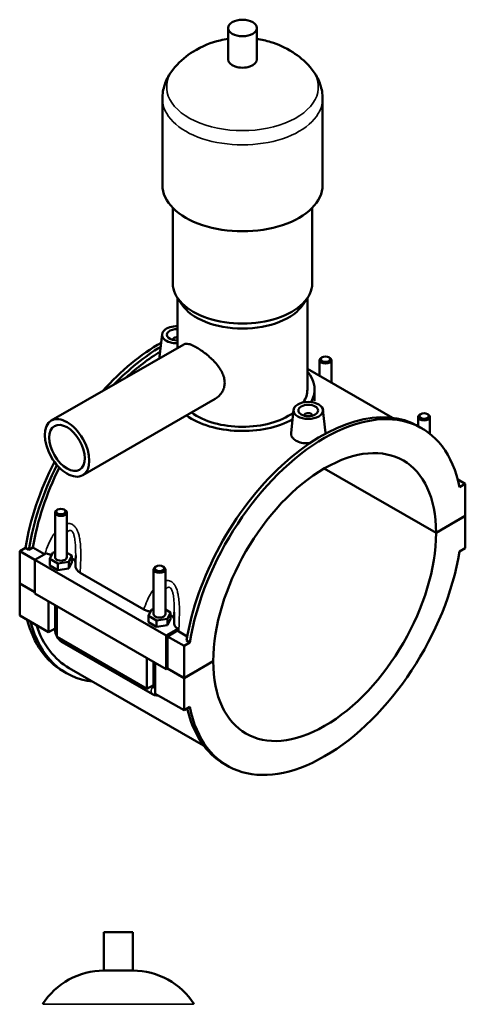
# Model space of a CAD drawing. Header units: millimetres. Extents: x 0 to 965, y -206 to 1211.
# Tile 9 of 9: x 738 to 965, y 608 to 1108. Entities that reach past the tile are written whole.
import ezdxf

# ---------------------------------------------------------------- set-up
doc = ezdxf.new("R2010")
doc.units = ezdxf.units.MM
doc.layers.add('Visible (ISO)', color=7, linetype='Continuous', lineweight=50)
doc.layers.add('Visible Narrow (ISO)', color=7, linetype='Continuous', lineweight=35)

msp = doc.modelspace()

# ---------------------------------------------------------------- linework, layer by layer
at = {"layer": 'Visible (ISO)'}
for p, q in [((844.167, 1087.701), (844.167, 1103.66)), ((858.807, 1087.701), (858.807, 1103.66)), ((810.821, 1023.867), (810.821, 1067.753)), ((892.154, 1023.867), (892.154, 1067.753)), ((816.107, 973.997), (816.107, 1012.321)), ((886.867, 973.997), (886.867, 1012.321)), ((820.658, 963.326), (818.374, 966.821)), ((818.547, 941.28), (818.547, 966.556)), ((882.317, 963.326), (884.601, 966.821)), ((884.427, 920.137), (884.427, 966.556)), ((810.626, 948.19), (809.388, 936.646)), ((816.112, 945.472), (816.112, 945.285)), ((754.407, 904.344), (821.622, 943.05)), ((890.631, 927.013), (890.631, 935.026)), ((891.927, 936.49), (891.501, 936.242)), ((895.335, 936.49), (895.76, 936.242)), ((896.631, 923.558), (896.631, 935.026)), ((884.427, 930.585), (927.577, 905.737)), ((888.087, 914.353), (888.087, 920.137)), ((770.376, 876.613), (837.591, 915.32)), ((877.377, 909.751), (876.139, 898.207)), ((882.863, 906.846), (882.863, 907.032)), ((886.863, 906.846), (886.863, 907.032)), ((892.349, 909.751), (893.591, 898.167)), ((940.694, 906.196), (940.694, 901.506)), ((941.991, 907.66), (941.565, 907.413)), ((945.398, 907.66), (945.824, 907.413)), ((946.694, 906.196), (946.694, 897.615)), ((942.551, 900.438), (940.882, 901.399)), ((949.775, 847.285), (892.953, 880.007)), ((893.023, 880.048), (949.775, 847.366)), ((960.775, 874.444), (964.624, 872.228)), ((964.624, 872.228), (961.68, 870.532)), ((964.624, 855.918), (964.624, 872.228)), ((756.281, 857.658), (756.281, 834.944)), ((757.577, 859.122), (757.151, 858.875)), ((760.984, 859.122), (761.41, 858.875)), ((762.281, 857.658), (762.281, 834.944)), ((949.775, 847.366), (964.624, 855.918)), ((964.624, 855.836), (949.775, 847.285)), ((964.553, 855.877), (964.624, 855.836)), ((964.624, 839.526), (964.624, 855.836)), ((745.044, 839.956), (742.963, 838.758)), ((751.009, 836.521), (745.044, 839.956)), ((738.35, 838.023), (741.295, 839.719)), ((738.35, 838.023), (745.987, 833.625)), ((738.35, 821.713), (738.35, 838.023)), ((742.963, 838.758), (741.295, 839.719)), ((751.897, 837.032), (745.987, 833.629)), ((753.704, 834.084), (755.198, 837.295)), ((755.198, 837.295), (756.281, 837.462)), ((762.281, 837.289), (764.857, 835.805)), ((764.857, 835.805), (763.363, 832.593)), ((764.857, 832.535), (764.857, 835.805)), ((961.68, 837.83), (964.624, 839.526)), ((745.987, 833.629), (812.738, 795.189)), ((745.987, 833.629), (745.987, 816.501)), ((753.704, 830.814), (753.704, 834.084)), ((757.786, 831.733), (753.704, 834.084)), ((753.704, 830.814), (757.786, 828.463)), ((763.363, 832.593), (757.786, 831.733)), ((757.786, 828.463), (757.786, 831.733)), ((763.363, 829.323), (763.363, 832.593)), ((763.363, 829.323), (764.857, 832.535)), ((807.64, 830.293), (807.214, 830.046)), ((811.047, 830.293), (811.473, 830.046)), ((757.786, 828.463), (763.363, 829.323)), ((769.074, 827.114), (801.424, 808.484)), ((806.344, 806.115), (806.344, 828.829)), ((812.344, 806.115), (812.344, 828.829)), ((738.35, 821.713), (745.987, 817.315)), ((738.35, 821.631), (738.421, 821.672)), ((738.35, 805.321), (738.35, 821.631)), ((745.987, 817.234), (738.35, 821.631)), ((745.987, 816.501), (812.738, 778.062)), ((752.917, 796.933), (752.917, 812.51)), ((756.281, 810.573), (756.281, 798.155)), ((757.159, 810.067), (757.159, 794.49)), ((738.35, 805.321), (752.917, 796.933)), ((803.767, 805.254), (805.261, 808.466)), ((803.767, 801.984), (803.767, 805.254)), ((807.85, 802.903), (803.767, 805.254)), ((805.261, 808.466), (806.344, 808.633)), ((812.344, 808.459), (814.921, 806.975)), ((814.921, 806.975), (813.426, 803.764)), ((814.921, 803.705), (814.921, 806.975)), ((803.767, 801.984), (807.85, 799.633)), ((813.426, 803.764), (807.85, 802.903)), ((807.85, 799.633), (807.85, 802.903)), ((807.85, 799.633), (813.426, 800.494)), ((813.426, 800.494), (813.426, 803.764)), ((813.426, 800.494), (814.921, 803.705)), ((756.281, 798.87), (752.917, 796.933)), ((812.738, 795.189), (818.648, 798.593)), ((812.738, 778.062), (812.738, 795.189)), ((818.503, 797.692), (813.445, 794.779)), ((823.438, 794.812), (819.084, 797.319)), ((757.159, 794.49), (802.98, 768.104)), ((759.905, 791.881), (805.725, 765.494)), ((813.445, 794.779), (821.789, 789.974)), ((813.445, 794.779), (813.445, 778.469)), ((824.733, 791.67), (821.789, 789.974)), ((821.789, 789.974), (821.789, 773.664)), ((824.733, 791.67), (823.064, 792.63)), ((802.98, 768.104), (802.98, 783.681)), ((806.344, 769.325), (806.344, 781.744)), ((807.222, 781.238), (807.222, 765.66)), ((821.789, 773.664), (836.638, 782.215)), ((836.638, 782.133), (821.789, 773.582)), ((836.567, 782.174), (836.638, 782.133)), ((762.093, 776.15), (760.424, 777.111)), ((763.53, 778.646), (831.763, 739.353)), ((813.445, 778.469), (812.738, 778.062)), ((821.789, 773.582), (813.374, 778.428)), ((813.445, 778.469), (821.789, 773.664)), ((806.344, 770.041), (802.98, 768.104)), ((821.789, 773.582), (821.789, 757.272)), ((807.222, 765.66), (821.789, 757.272)), ((821.789, 757.272), (824.733, 758.968)), ((843.862, 729.062), (842.194, 730.023)), ((795.784, 644.597), (781.144, 644.597)), ((781.144, 625.077), (781.144, 644.597)), ((795.784, 625.077), (795.784, 644.597)), ((795.784, 625.077), (781.144, 625.077))]:
    msp.add_line(p, q, dxfattribs=at)
for centre, start, end in [((781.144, 588.031), 90, 147.38758), ((795.784, 588.031), 32.61242, 90)]:
    msp.add_arc(centre, 37.046, start, end, dxfattribs=at)
for centre, major_axis, ratio in [((851.487, 1103.66), (7.32, 0), 0.5758617), ((893.631, 935.516), (2.4, 0), 0.5758617), ((884.863, 909.485), (7.5, 0), 0.5758617), ((884.863, 909.485), (5, 0), 0.5758617), ((762.392, 890.479), (7.985, -13.865), 0.5780931), ((943.694, 906.687), (2.4, 0), 0.5758617), ((762.392, 890.479), (6.388, -11.092), 0.5780931), ((759.281, 858.149), (2.4, 0), 0.5758617), ((809.344, 829.319), (2.4, 0), 0.5758617)]:
    msp.add_ellipse(centre, major_axis=major_axis, ratio=ratio, dxfattribs=at)
for centre, major_axis, ratio, start_param, end_param in [((851.487, 1087.701), (-7.32, 0), 0.5758617, 0, 3.1415927), ((851.487, 1023.867), (-40.667, 0), 0.5758617, 0, 3.1415927), ((851.487, 973.997), (-35.38, 0), 0.5758617, 0, 3.1415927), ((851.487, 970.007), (-32.94, 0), 0.5758617, 0.3599086, 2.7816841), ((818.112, 947.924), (-7.5, 0), 0.5758617, 4.6542976, 7.912073), ((818.112, 947.924), (-5, 0), 0.5758617, 4.6251905, 7.9411801), ((818.112, 945.472), (-2, 0), 0.5758617, 4.4929111, 6.4518745), ((809.768, 862.799), (-49.344, -85.688), 0.5780931, 3.9194188, 4.3566798), ((811.437, 861.838), (49.344, 85.688), 0.5780931, 0.8048644, 1.154194), ((811.437, 861.838), (-47.907, -83.192), 0.5780931, 3.9510775, 4.2087613), ((893.631, 935.026), (-3, 0), 0.5758617, 5.5016397, 10.2063236), ((851.487, 920.137), (36.6, 0), 0.5758617, 5.9737411, 6.7342121), ((851.487, 920.137), (32.94, 0), 0.5758617, 5.9292044, 6.2831853), ((891.538, 815.711), (49.344, 85.688), 0.5780931, 0, 2.1505902), ((893.207, 814.75), (49.344, 85.688), 0.5780931, 5.699524, 8.4337755), ((851.487, 920.137), (36.6, 0), 0.5758617, 3.81992, 5.4784443), ((851.487, 920.137), (32.94, 0), 0.5758617, 3.8079696, 5.6090181), ((884.863, 907.032), (-2, 0), 0.5758617, 2.9729035, 6.4518745), ((943.694, 906.196), (-3, 0), 0.5758617, 5.5016397, 10.2063236), ((893.207, 814.75), (39.923, 69.327), 0.5780931, 5.4964784, 8.6368211), ((809.768, 862.799), (-49.344, -85.688), 0.5780931, 4.8033172, 5.2921829), ((811.437, 861.838), (49.344, 85.688), 0.5780931, 1.6696975, 2.1505902), ((811.437, 861.838), (-47.907, -83.192), 0.5780931, 4.8198196, 5.2859828), ((759.281, 857.658), (3, 0), 0.5758617, 2.360047, 7.0647309), ((893.207, 814.75), (-39.923, -69.327), 0.5780931, 5.4964784, 8.6368211), ((759.281, 834.944), (-3, 0), 0.5758617, 0, 3.1415927), ((893.207, 814.75), (-49.344, -85.688), 0.5780931, 5.699524, 8.4337755), ((759.281, 831.674), (7.5, 0), 0.5758617, 0.1296477, 0.7324026), ((809.344, 828.829), (3, 0), 0.5758617, 2.360047, 7.0647309), ((809.344, 806.115), (-3, 0), 0.5758617, 0, 3.1415927), ((809.344, 802.845), (7.5, 0), 0.5758617, 0.1296477, 0.7324026), ((809.768, 862.799), (-49.344, -85.688), 0.5780931, 5.7558851, 6.2831853), ((811.437, 861.838), (-49.344, -85.688), 0.5780931, 5.7558851, 6.5251304), ((811.437, 861.838), (-47.907, -83.192), 0.5780931, 5.8099399, 6.2831853), ((891.538, 815.711), (-49.344, -85.688), 0.5780931, 5.7238645, 6.2831853)]:
    msp.add_ellipse(centre, major_axis=major_axis, ratio=ratio, start_param=start_param, end_param=end_param, dxfattribs=at)
for points, knots in [([(844.167, 1098.133), (842.835, 1097.934), (841.492, 1097.677), (835.753, 1096.313), (831.163, 1094.657), (823.25, 1089.648), (820.108, 1087.171), (817.096, 1083.736)], [7.32269345, 7.32269345, 7.32269345, 7.32269345, 7.45993851, 7.45993851, 7.90124478, 7.90124478, 8.17184916, 8.17184916, 8.17184916, 8.17184916]), ([(885.878, 1083.736), (882.974, 1087.049), (879.947, 1089.47), (873.129, 1093.87), (869.406, 1095.439), (863.445, 1097.275), (861.109, 1097.789), (858.807, 1098.133)], [5.96531778, 5.96531778, 5.96531778, 5.96531778, 6.22626042, 6.22626042, 6.57732596, 6.57732596, 6.81447349, 6.81447349, 6.81447349, 6.81447349]), ([(817.096, 1083.736), (816.372, 1082.91), (815.687, 1082.032), (814.417, 1080.17), (813.833, 1079.185), (812.796, 1077.112), (812.343, 1076.023), (811.6, 1073.762), (811.311, 1072.589), (810.921, 1070.195), (810.821, 1068.974), (810.821, 1067.753)], [1.88866385, 1.88866385, 1.88866385, 1.88866385, 1.98216998, 1.98216998, 2.07567611, 2.07567611, 2.16918223, 2.16918223, 2.26268836, 2.26268836, 2.35619449, 2.35619449, 2.35619449, 2.35619449]), ([(892.154, 1067.753), (892.154, 1068.974), (892.054, 1070.195), (891.664, 1072.589), (891.375, 1073.762), (890.632, 1076.023), (890.179, 1077.112), (889.141, 1079.185), (888.557, 1080.17), (887.288, 1082.032), (886.603, 1082.91), (885.878, 1083.736)], [5.49778714, 5.49778714, 5.49778714, 5.49778714, 5.59129327, 5.59129327, 5.6847994, 5.6847994, 5.77830553, 5.77830553, 5.87181166, 5.87181166, 5.96531778, 5.96531778, 5.96531778, 5.96531778]), ([(821.622, 943.05), (821.934, 943.23), (822.305, 943.338), (823.178, 943.39), (823.682, 943.332), (824.807, 943.05), (825.43, 942.827), (826.763, 942.236), (827.472, 941.869), (828.918, 941.037), (829.697, 940.547), (831.309, 939.441), (832.143, 938.826), (833.799, 937.506), (834.622, 936.8), (836.191, 935.339), (836.936, 934.584), (838.967, 932.321), (840.232, 930.601), (841.54, 927.942), (841.88, 927.041), (842.331, 925.262), (842.441, 924.384), (842.441, 922.708), (842.331, 921.865), (841.88, 920.24), (841.54, 919.458), (840.232, 917.3), (838.967, 916.117), (837.605, 915.328), (837.598, 915.324), (837.591, 915.32)], [1.2331286, 1.2331286, 1.2331286, 1.2331286, 1.5366829, 1.5366829, 1.8434317, 1.8434317, 2.1501805, 2.1501805, 2.4569293, 2.4569293, 2.7636781, 2.7636781, 3.0704269, 3.0704269, 3.3771757, 3.3771757, 3.6839245, 3.6839245, 4.2988915, 4.2988915, 4.6063751, 4.6063751, 4.9138586, 4.9138586, 5.2213421, 5.2213421, 5.5288257, 5.5288257, 6.1437927, 6.1437927, 6.1469872, 6.1469872, 6.1469872, 6.1469872]), ([(809.383, 936.002), (809.374, 936.106), (809.369, 936.209), (809.37, 936.422), (809.377, 936.534), (809.389, 936.646)], [3.2453687, 3.2453687, 3.2453687, 3.2453687, 3.29540823, 3.29540823, 3.34949533, 3.34949533, 3.34949533, 3.34949533]), ([(885.687, 892.898), (885.407, 892.871), (885.129, 892.853), (883.758, 892.799), (882.586, 892.879), (880.43, 893.328), (879.446, 893.697), (878.669, 894.145), (877.892, 894.592), (877.22, 895.177), (876.333, 896.48), (876.117, 897.199), (876.121, 897.983), (876.128, 898.094), (876.14, 898.207)], [4.5307502, 4.5307502, 4.5307502, 4.5307502, 4.6128429, 4.6128429, 4.9425052, 4.9425052, 5.2721674, 5.2721674, 5.2721674, 5.6018297, 5.6018297, 5.931492, 5.931492, 5.9855791, 5.9855791, 5.9855791, 5.9855791]), ([(893.59, 898.167), (893.601, 898.07), (893.606, 897.975), (893.605, 897.821), (893.602, 897.761), (893.597, 897.701)], [3.242656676, 3.242656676, 3.242656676, 3.242656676, 3.295408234, 3.295408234, 3.328507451, 3.328507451, 3.328507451, 3.328507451]), ([(751.897, 837.032), (752.281, 836.848), (752.694, 836.684), (753.619, 836.385), (754.135, 836.256), (754.669, 836.158)], [-0.6938751, -0.6938751, -0.6938751, -0.6938751, -0.54363219, -0.54363219, -0.37524843, -0.37524843, -0.37524843, -0.37524843]), ([(766.781, 835.845), (766.781, 835.504), (766.779, 835.162), (766.771, 834.474), (766.765, 834.129), (766.751, 833.436), (766.743, 833.088), (766.723, 832.392), (766.712, 832.043), (766.688, 831.345), (766.675, 830.995), (766.661, 830.645)], [5.01858729, 5.01858729, 5.01858729, 5.01858729, 5.13285156, 5.13285156, 5.24711582, 5.24711582, 5.36138009, 5.36138009, 5.47564435, 5.47564435, 5.58990862, 5.58990862, 5.58990862, 5.58990862]), ([(766.661, 830.645), (766.651, 830.381), (766.677, 830.116), (766.842, 829.418), (767.046, 828.991), (767.757, 828.037), (768.34, 827.536), (769.074, 827.114)], [-0.67827021, -0.67827021, -0.67827021, -0.67827021, -0.54066017, -0.54066017, -0.31131092, -0.31131092, 0, 0, 0, 0]), ([(801.424, 808.484), (801.923, 808.197), (802.485, 807.949), (803.614, 807.573), (804.163, 807.433), (804.732, 807.328)], [-0.76665576, -0.76665576, -0.76665576, -0.76665576, -0.55488933, -0.55488933, -0.37524941, -0.37524941, -0.37524941, -0.37524941]), ([(816.844, 807.016), (816.844, 806.675), (816.842, 806.332), (816.834, 805.644), (816.828, 805.299), (816.814, 804.606), (816.806, 804.259), (816.786, 803.563), (816.775, 803.214), (816.751, 802.515), (816.738, 802.165), (816.724, 801.815)], [5.01858729, 5.01858729, 5.01858729, 5.01858729, 5.13285156, 5.13285156, 5.24711582, 5.24711582, 5.36138009, 5.36138009, 5.47564435, 5.47564435, 5.58990862, 5.58990862, 5.58990862, 5.58990862]), ([(816.724, 801.815), (816.715, 801.573), (816.736, 801.331), (816.876, 800.676), (817.054, 800.269), (817.644, 799.413), (818.09, 798.978), (818.648, 798.593)], [-0.65572689, -0.65572689, -0.65572689, -0.65572689, -0.52961225, -0.52961225, -0.31209166, -0.31209166, -0.0501672, -0.0501672, -0.0501672, -0.0501672]), ([(756.281, 798.155), (756.281, 797.626), (756.35, 797.12), (756.587, 796.143), (756.754, 795.673), (757.024, 795.088), (757.09, 794.955), (757.159, 794.824)], [1.57079633, 1.57079633, 1.57079633, 1.57079633, 1.88495559, 1.88495559, 2.19911486, 2.19911486, 2.29311877, 2.29311877, 2.29311877, 2.29311877]), ([(757.447, 794.324), (757.529, 794.192), (757.615, 794.063), (757.991, 793.531), (758.314, 793.151), (759.042, 792.458), (759.446, 792.145), (759.905, 791.881)], [2.41490107, 2.41490107, 2.41490107, 2.41490107, 2.51327412, 2.51327412, 2.82743339, 2.82743339, 3.14159265, 3.14159265, 3.14159265, 3.14159265]), ([(805.725, 765.494), (806.184, 765.23), (806.699, 765.013), (807.711, 764.81), (808.174, 764.779), (808.656, 764.835)], [3.14159265, 3.14159265, 3.14159265, 3.14159265, 3.45575192, 3.45575192, 3.68065751, 3.68065751, 3.68065751, 3.68065751])]:
    msp.add_open_spline(points, degree=3, knots=knots, dxfattribs=at)
for points in [[(818.648, 798.593), (818.598, 798.292), (818.55, 797.992), (818.503, 797.692)], [(819.084, 797.319), (818.879, 797.437), (818.685, 797.562), (818.503, 797.692)]]:
    msp.add_open_spline(points, degree=3, dxfattribs=at)
at = {"layer": 'Visible Narrow (ISO)'}
msp.add_line((826.515, 607.997), (750.413, 607.997), dxfattribs=at)
for centre, major_axis, ratio, start_param, end_param in [((851.487, 1073.737), (-38.525, 0), 0.5758617, 5.8156547, 9.8923086), ((851.487, 1067.753), (-40.667, 0), 0.5758617, 0, 3.1415927), ((759.281, 798.155), (-3, 0), 0.5758617, 0, 0.7853982), ((761.402, 794.48), (-1.497, -2.6), 0.5780931, 5.4920009, 6.2831853), ((807.222, 768.094), (-1.497, -2.6), 0.5780931, 4.3521357, 6.2831853), ((809.344, 769.325), (-3, 0), 0.5758617, 0, 0.7853982)]:
    msp.add_ellipse(centre, major_axis=major_axis, ratio=ratio, start_param=start_param, end_param=end_param, dxfattribs=at)
for points, knots in [([(769.074, 827.114), (769.165, 828.796), (769.252, 830.504), (769.363, 833.655), (769.396, 835.092), (769.391, 838.009), (769.351, 839.49), (769.157, 842.1), (769.031, 843.231), (768.711, 845.062), (768.556, 845.776), (768.144, 847.24), (767.878, 847.984), (767.325, 849.137), (767.07, 849.578), (766.499, 850.373), (766.182, 850.727), (765.612, 851.217), (765.376, 851.385), (765.13, 851.527), (764.885, 851.668), (764.631, 851.782), (763.971, 852), (763.558, 852.066), (762.856, 852.076), (762.567, 852.051), (762.281, 852)], [-5.7455062, -5.7455062, -5.7455062, -5.7455062, -5.2503881, -5.2503881, -4.8430191, -4.8430191, -4.4286791, -4.4286791, -4.109956, -4.109956, -3.9011898, -3.9011898, -3.6677896, -3.6677896, -3.5079919, -3.5079919, -3.3481679, -3.3481679, -3.2440869, -3.2440869, -3.2440869, -3.140006, -3.140006, -2.980182, -2.980182, -2.8691306, -2.8691306, -2.8691306, -2.8691306]), ([(756.281, 847.513), (755.692, 846.729), (755.151, 845.893), (754.026, 843.943), (753.466, 842.81), (752.251, 840.009), (751.651, 838.314), (751.144, 836.598)], [-1.9704136, -1.9704136, -1.9704136, -1.9704136, -1.6451547, -1.6451547, -1.2377858, -1.2377858, -0.6625717, -0.6625717, -0.6625717, -0.6625717]), ([(762.281, 847.396), (762.524, 847.708), (762.779, 847.974), (763.234, 848.323), (763.432, 848.434), (763.827, 848.564), (764.025, 848.581), (764.343, 848.522), (764.465, 848.476), (764.584, 848.408), (764.703, 848.339), (764.817, 848.249), (765.095, 847.965), (765.25, 847.744), (765.532, 847.225), (765.658, 846.927), (765.935, 846.126), (766.07, 845.593), (766.282, 844.522), (766.364, 843.991), (766.536, 842.611), (766.608, 841.742), (766.726, 839.709), (766.758, 838.534), (766.778, 836.851), (766.781, 836.349), (766.781, 835.845)], [2.6059872, 2.6059872, 2.6059872, 2.6059872, 2.8203842, 2.8203842, 2.980182, 2.980182, 3.140006, 3.140006, 3.2440869, 3.2440869, 3.2440869, 3.3481679, 3.3481679, 3.5079919, 3.5079919, 3.6677896, 3.6677896, 3.9011898, 3.9011898, 4.109956, 4.109956, 4.4286791, 4.4286791, 4.8430191, 4.8430191, 5.0185873, 5.0185873, 5.0185873, 5.0185873]), ([(819.084, 797.319), (819.195, 799.313), (819.303, 801.343), (819.426, 804.826), (819.459, 806.263), (819.454, 809.179), (819.415, 810.661), (819.22, 813.271), (819.094, 814.402), (818.774, 816.233), (818.619, 816.947), (818.207, 818.41), (817.941, 819.154), (817.388, 820.308), (817.133, 820.748), (816.562, 821.544), (816.245, 821.898), (815.675, 822.388), (815.439, 822.556), (815.194, 822.697), (814.948, 822.839), (814.694, 822.953), (814.034, 823.171), (813.621, 823.237), (812.919, 823.246), (812.631, 823.221), (812.344, 823.171)], [-5.8404368, -5.8404368, -5.8404368, -5.8404368, -5.2503881, -5.2503881, -4.8430191, -4.8430191, -4.4286791, -4.4286791, -4.109956, -4.109956, -3.9011898, -3.9011898, -3.6677896, -3.6677896, -3.5079919, -3.5079919, -3.3481679, -3.3481679, -3.2440869, -3.2440869, -3.2440869, -3.140006, -3.140006, -2.980182, -2.980182, -2.8691306, -2.8691306, -2.8691306, -2.8691306]), ([(806.344, 818.683), (805.755, 817.899), (805.214, 817.064), (804.089, 815.114), (803.529, 813.981), (802.413, 811.408), (801.883, 809.955), (801.424, 808.484)], [-1.9704136, -1.9704136, -1.9704136, -1.9704136, -1.6451547, -1.6451547, -1.2377858, -1.2377858, -0.7426677, -0.7426677, -0.7426677, -0.7426677]), ([(812.344, 818.566), (812.588, 818.879), (812.842, 819.145), (813.297, 819.493), (813.495, 819.605), (813.891, 819.734), (814.088, 819.752), (814.406, 819.692), (814.528, 819.647), (814.647, 819.578), (814.766, 819.51), (814.88, 819.419), (815.158, 819.136), (815.313, 818.915), (815.595, 818.395), (815.721, 818.097), (815.998, 817.296), (816.133, 816.763), (816.346, 815.693), (816.427, 815.162), (816.599, 813.782), (816.671, 812.913), (816.789, 810.88), (816.821, 809.705), (816.841, 808.022), (816.844, 807.519), (816.844, 807.016)], [2.6059872, 2.6059872, 2.6059872, 2.6059872, 2.8203842, 2.8203842, 2.980182, 2.980182, 3.140006, 3.140006, 3.2440869, 3.2440869, 3.2440869, 3.3481679, 3.3481679, 3.5079919, 3.5079919, 3.6677896, 3.6677896, 3.9011898, 3.9011898, 4.109956, 4.109956, 4.4286791, 4.4286791, 4.8430191, 4.8430191, 5.0185873, 5.0185873, 5.0185873, 5.0185873])]:
    msp.add_open_spline(points, degree=3, knots=knots, dxfattribs=at)

doc.saveas('drawing.dxf')
